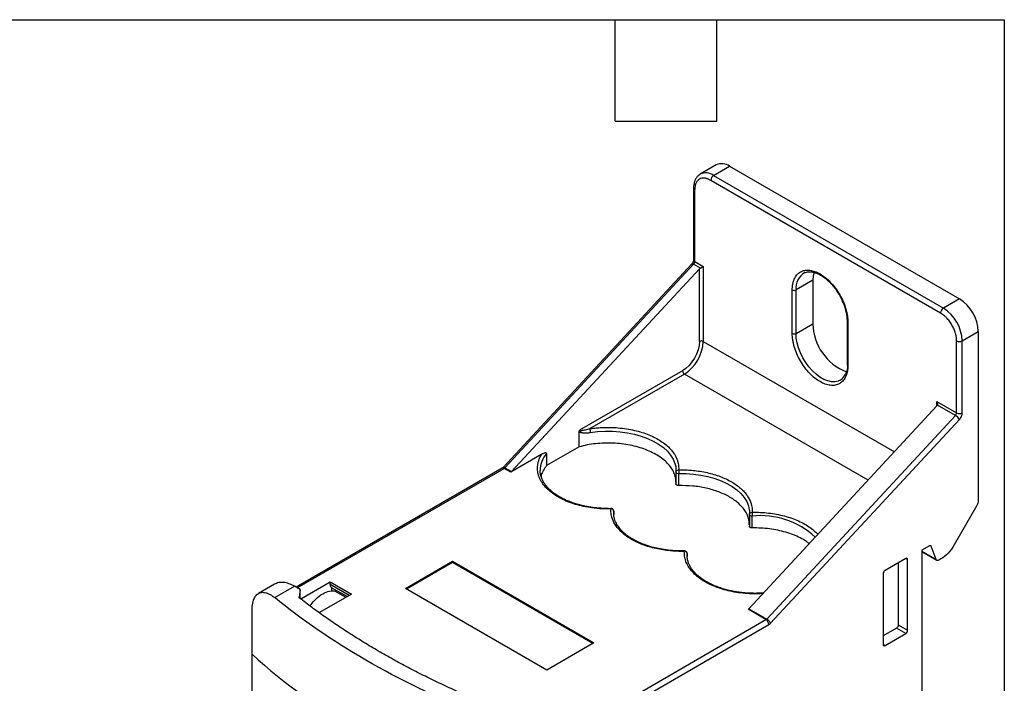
# Model space of a CAD drawing. Header units: millimetres. Extents: x 6 to 273, y 6 to 210.
# Tile 6 of 6: x 199 to 273, y 160 to 210. Entities that reach past the tile are written whole.
import ezdxf

# ---------------------------------------------------------------- set-up
doc = ezdxf.new("R2010")
doc.units = ezdxf.units.MM
doc.layers.add('TEXT', color=140, linetype='Continuous', lineweight=25)

msp = doc.modelspace()

# ---------------------------------------------------------------- linework, layer by layer
for p, q in [((251.429, 198.658), (250.227, 197.965)), ((251.227, 197.866), (252.429, 198.559)), ((252.429, 198.559), (269.683, 188.599)), ((250.203, 197.95), (250.227, 197.965)), ((268.269, 187.538), (251.015, 197.498)), ((251.227, 197.866), (268.481, 187.905)), ((249.725, 196.926), (249.725, 191.522)), ((249.813, 191.399), (249.813, 196.804)), ((249.592, 191.228), (235.421, 175.959)), ((235.556, 175.931), (249.728, 191.2)), ((236.051, 175.645), (250.167, 190.854)), ((250.234, 190.908), (249.728, 191.2)), ((249.813, 191.399), (250.449, 191.032)), ((250.167, 185.413), (250.167, 190.854)), ((250.449, 191.032), (250.449, 185.413)), ((258.687, 190.007), (257.414, 189.272)), ((257.984, 190.531), (258.121, 190.579)), ((258.687, 190.007), (258.687, 186.741)), ((257.132, 186.006), (257.132, 189.272)), ((257.414, 186.006), (257.414, 189.272)), ((269.683, 188.599), (268.481, 187.905)), ((257.414, 186.006), (258.687, 186.741)), ((261.245, 186.945), (261.245, 183.679)), ((261.304, 186.864), (261.304, 183.597)), ((269.895, 185.456), (271.097, 186.15)), ((271.097, 186.15), (271.097, 173.453)), ((250.449, 185.413), (264.796, 177.131)), ((269.471, 180.051), (269.471, 185.456)), ((269.895, 180.051), (269.895, 185.456)), ((248.894, 183.209), (241.157, 178.742)), ((249.035, 182.964), (241.916, 178.854)), ((262.823, 175.004), (249.035, 182.964)), ((267.986, 180.567), (253.87, 165.358)), ((267.986, 180.909), (269.471, 180.051)), ((267.986, 180.567), (267.986, 180.909)), ((269.385, 179.852), (268.03, 180.635)), ((269.385, 179.852), (255.214, 164.583)), ((255.51, 164.284), (269.682, 179.554)), ((241.132, 177.503), (241.132, 178.649)), ((241.132, 177.503), (238.695, 176.096)), ((238.325, 176.944), (235.995, 175.599)), ((238.695, 176.994), (238.695, 176.096)), ((235.556, 175.931), (236.051, 175.645)), ((235.35, 175.9), (219.886, 166.972)), ((219.973, 166.922), (235.5, 175.885)), ((235.995, 175.599), (235.5, 175.885)), ((248.403, 175.616), (248.403, 174.718)), ((248.611, 174.598), (248.611, 175.496)), ((270.993, 173.104), (269.289, 170.152)), ((243.727, 172.677), (243.727, 172.432)), ((253.919, 172.432), (253.919, 171.534)), ((254.127, 171.414), (254.127, 172.312)), ((267.427, 170.068), (266.854, 169.738)), ((267.56, 170.038), (267.477, 170.085)), ((267.939, 169.055), (267.56, 170.038)), ((249.239, 169.367), (249.243, 169.493)), ((249.243, 169.493), (249.243, 169.266)), ((266.854, 169.738), (266.854, 143.69)), ((266.854, 169.681), (267.939, 169.055)), ((266.854, 169.648), (267.988, 168.994)), ((228.094, 166.874), (231.629, 168.915)), ((231.629, 168.833), (228.164, 166.833)), ((231.629, 168.915), (242.236, 162.792)), ((231.629, 168.833), (231.629, 168.915)), ((242.165, 162.751), (231.629, 168.833)), ((265.652, 169.125), (264.097, 168.227)), ((265.087, 168.799), (265.087, 164.144)), ((265.794, 169.044), (265.652, 169.125)), ((265.794, 163.736), (265.794, 169.044)), ((268.289, 169.096), (268.138, 169.009)), ((263.955, 167.982), (263.955, 162.675)), ((218.261, 167.193), (217.066, 166.503)), ((218.281, 166.19), (219.761, 167.044)), ((220.185, 166.799), (219.761, 167.044)), ((220.236, 166.093), (222.448, 167.37)), ((222.448, 167.37), (224.039, 166.452)), ((222.448, 167.166), (222.448, 167.37)), ((223.862, 166.35), (222.448, 167.166)), ((220.185, 166.799), (220.113, 166.232)), ((220.185, 166.13), (220.185, 166.799)), ((224.039, 166.452), (221.637, 165.065)), ((222.554, 166.936), (222.554, 166.683)), ((223.716, 166.265), (222.554, 166.936)), ((222.766, 166.709), (223.625, 166.213)), ((238.7, 160.751), (228.094, 166.874)), ((216.579, 161.941), (216.579, 165.207)), ((255.158, 164.537), (253.814, 165.312)), ((253.87, 165.358), (255.214, 164.583)), ((238.821, 155.106), (255.158, 164.537)), ((239.033, 154.738), (255.37, 164.169)), ((265.087, 164.144), (265.794, 163.736)), ((264.945, 163.899), (263.955, 163.328)), ((264.097, 162.593), (265.652, 163.491)), ((265.652, 163.491), (264.945, 163.899)), ((242.236, 162.792), (238.7, 160.751)), ((263.955, 162.675), (264.097, 162.593)), ((216.579, 137.036), (216.579, 161.941))]:
    msp.add_line(p, q)
at = {"flags": 128}
for points in [[(249.592, 191.228), (249.603, 191.235), (249.624, 191.239), (249.653, 191.234), (249.688, 191.221), (249.728, 191.2)], [(258.77, 190.606), (258.709, 190.329), (258.687, 190.007)], [(260.734, 182.502), (260.571, 182.428), (260.331, 182.377), (260.069, 182.383), (259.792, 182.444), (259.504, 182.56), (259.214, 182.728), (258.926, 182.944), (258.649, 183.203), (258.387, 183.5), (258.147, 183.828), (257.934, 184.179), (257.752, 184.546), (257.607, 184.92), (257.501, 185.294), (257.436, 185.659), (257.414, 186.006)], [(241.969, 178.579), (242.52, 178.647), (243.08, 178.68), (243.643, 178.676), (244.202, 178.637), (244.75, 178.562), (245.28, 178.453), (245.787, 178.311), (246.263, 178.138), (246.703, 177.935), (247.102, 177.706), (247.455, 177.452), (247.757, 177.178), (248.004, 176.886), (248.195, 176.58), (248.326, 176.264), (248.383, 176.026)], [(235.421, 175.959), (235.431, 175.966), (235.453, 175.969), (235.482, 175.964), (235.517, 175.951), (235.556, 175.931)], [(248.383, 176.026), (248.396, 175.941), (248.403, 175.616)], [(238.212, 175.616), (238.208, 175.693), (238.208, 175.739)], [(248.611, 175.496), (249.173, 175.492), (249.731, 175.452), (250.278, 175.376), (250.807, 175.267), (251.312, 175.124), (251.786, 174.951), (252.225, 174.748), (252.623, 174.518), (252.974, 174.265), (253.275, 173.991), (253.521, 173.7), (253.711, 173.394), (253.842, 173.079), (253.907, 172.787)], [(243.523, 172.881), (243.522, 172.881), (243.522, 172.879)], [(243.741, 172.307), (243.735, 172.352), (243.727, 172.677)], [(253.907, 172.787), (253.911, 172.757), (253.919, 172.432)]]:
    msp.add_lwpolyline(points, dxfattribs=at)
for centre, radius, start, end in [((251.844, 197.743), 1.005, 54.34106, 114.34848), ((250.642, 197.049), 1.005, 54.34106, 114.34848), ((251.476, 197.477), 0.461, 122.60548, 177.39452), ((249.876, 196.942), 0.151, 186.32889, 245.56985), ((249.875, 191.537), 0.151, 185.6948, 245.62534), ((249.502, 191.415), 0.311, 316.47882, 357.1703), ((258.731, 189.426), 1.325, 119.68467, 186.65098), ((257.273, 189.545), 0.307, 242.60967, 297.39033), ((268.039, 186.018), 3.06, 2.4764, 57.5236), ((268.729, 187.517), 0.461, 122.60548, 177.39452), ((266.837, 185.324), 3.06, 2.4764, 57.5236), ((262.573, 186.78), 3.886, 180.57965, 249.53481), ((261.345, 186.955), 0.101, 185.90198, 245.60726), ((257.273, 186.279), 0.307, 242.60967, 297.39033), ((247.392, 185.545), 3.06, 302.4764, 357.5236), ((250.308, 185.14), 0.307, 62.60967, 117.39033), ((269.683, 185.865), 0.461, 242.60967, 297.39033), ((259.951, 183.614), 1.36, 305.1318, 6.18038), ((261.345, 183.689), 0.101, 185.6948, 245.62534), ((249.201, 183.223), 0.307, 182.60548, 237.39452), ((269.16, 180.067), 0.311, 316.47882, 357.1703), ((268.97, 179.144), 0.821, 29.95637, 59.63629), ((269.683, 180.461), 0.461, 242.60967, 297.39033), ((240.95, 178.76), 0.332, 329.77008, 351.19923), ((240.189, 175.692), 1.982, 138.92802, 178.65987), ((235.412, 175.762), 0.151, 54.38242, 114.30712), ((235.375, 176.096), 0.246, 300.7437, 317.72958), ((248.598, 175.788), 0.292, 242.08497, 272.53279), ((243.433, 172.851), 0.0951, 356.26, 18.6557), ((254.114, 172.604), 0.292, 242.08497, 272.53279), ((254.718, 166.203), 6.138, 47.57368, 95.53023), ((255.032, 164.748), 0.246, 300.7437, 317.72958), ((254.909, 164.148), 0.461, 2.60548, 57.39452), ((254.799, 163.874), 0.821, 29.95637, 59.63629)]:
    msp.add_arc(centre, radius, start, end)
for points, knots in [([(250.199, 197.941), (250.155, 197.912), (250.052, 197.845), (249.927, 197.692), (249.822, 197.498), (249.756, 197.277), (249.725, 197.083), (249.728, 196.961), (249.729, 196.925)], [0, 0, 0, 0, 0.143318, 0.331544, 0.524488, 0.720657, 0.915972, 1, 1, 1, 1]), ([(251.015, 197.498), (250.985, 197.515), (250.924, 197.548), (250.834, 197.588), (250.745, 197.62), (250.658, 197.643), (250.524, 197.666), (250.35, 197.663), (250.159, 197.592), (250.003, 197.462), (249.904, 197.298), (249.848, 197.13), (249.818, 196.975), (249.815, 196.861), (249.813, 196.804)], [0, 0, 0, 0, 0.048282, 0.096166, 0.143926, 0.191842, 0.240186, 0.370017, 0.500048, 0.629879, 0.759911, 0.840111, 0.919713, 1, 1, 1, 1]), ([(249.725, 191.521), (249.725, 191.513), (249.724, 191.496), (249.717, 191.455), (249.703, 191.408), (249.684, 191.363), (249.668, 191.335), (249.662, 191.324)], [0, 0, 0, 0, 0.194039, 0.414224, 0.612828, 0.850867, 1, 1, 1, 1]), ([(249.662, 191.324), (249.646, 191.298), (249.624, 191.263), (249.599, 191.236), (249.592, 191.228)], [0, 0, 0, 0, 0.728536, 1, 1, 1, 1]), ([(250.167, 190.854), (250.177, 190.864), (250.197, 190.884), (250.222, 190.9), (250.234, 190.908)], [0, 0, 0, 0, 0.501623, 1, 1, 1, 1]), ([(250.234, 190.908), (250.245, 190.914), (250.268, 190.927), (250.303, 190.948), (250.345, 190.972), (250.398, 191.003), (250.43, 191.021), (250.449, 191.032)], [0, 0, 0, 0, 0.124345, 0.262786, 0.416665, 0.654891, 1, 1, 1, 1]), ([(257.132, 189.272), (257.132, 189.315), (257.133, 189.401), (257.143, 189.525), (257.157, 189.645), (257.178, 189.76), (257.205, 189.87), (257.238, 189.975), (257.313, 190.167), (257.461, 190.414), (257.732, 190.64), (258.064, 190.762), (258.435, 190.769), (258.824, 190.676), (259.217, 190.491), (259.611, 190.222), (260, 189.865), (260.371, 189.43), (260.702, 188.925), (260.974, 188.386), (261.135, 187.932), (261.224, 187.582), (261.27, 187.335), (261.298, 187.094), (261.302, 186.941), (261.304, 186.864)], [0, 0, 0, 0, 0.01728, 0.034438, 0.051521, 0.068582, 0.085671, 0.102837, 0.120131, 0.185081, 0.250089, 0.315038, 0.380046, 0.440002, 0.500014, 0.55997, 0.619983, 0.684932, 0.74994, 0.81489, 0.879897, 0.910048, 0.939935, 0.969829, 1, 1, 1, 1]), ([(258.121, 190.579), (258.17, 190.599), (258.297, 190.652), (258.532, 190.646), (258.783, 190.597), (259.046, 190.502), (259.339, 190.348), (259.615, 190.148), (259.838, 189.952), (260.03, 189.763), (260.256, 189.505), (260.511, 189.159), (260.776, 188.714), (261.017, 188.177), (261.205, 187.557), (261.231, 187.157), (261.245, 186.945)], [0, 0, 0, 0, 0.048945, 0.12801, 0.192502, 0.242238, 0.318642, 0.393969, 0.431466, 0.474834, 0.530898, 0.599636, 0.680996, 0.774906, 0.881276, 1, 1, 1, 1]), ([(269.471, 185.456), (269.47, 185.491), (269.469, 185.562), (269.458, 185.672), (269.441, 185.784), (269.418, 185.899), (269.37, 186.081), (269.281, 186.333), (269.124, 186.644), (268.933, 186.935), (268.742, 187.159), (268.568, 187.325), (268.42, 187.445), (268.319, 187.507), (268.269, 187.538)], [0, 0, 0, 0, 0.048282, 0.096166, 0.143926, 0.191842, 0.240186, 0.370017, 0.500048, 0.629879, 0.759911, 0.840111, 0.919713, 1, 1, 1, 1]), ([(261.304, 183.597), (261.303, 183.554), (261.302, 183.468), (261.293, 183.344), (261.278, 183.224), (261.257, 183.11), (261.23, 183), (261.197, 182.894), (261.122, 182.702), (260.974, 182.455), (260.703, 182.23), (260.371, 182.107), (260, 182.101), (259.611, 182.194), (259.218, 182.379), (258.824, 182.648), (258.435, 183.004), (258.064, 183.439), (257.733, 183.944), (257.461, 184.483), (257.3, 184.938), (257.211, 185.287), (257.165, 185.534), (257.137, 185.775), (257.133, 185.929), (257.132, 186.006)], [0, 0, 0, 0, 0.01728, 0.034438, 0.051521, 0.068582, 0.085671, 0.102837, 0.120131, 0.185081, 0.250089, 0.315038, 0.380046, 0.440002, 0.500014, 0.55997, 0.619983, 0.684932, 0.74994, 0.81489, 0.879897, 0.910048, 0.939935, 0.969829, 1, 1, 1, 1]), ([(267.986, 180.909), (267.994, 180.892), (268.011, 180.862), (268.027, 180.818), (268.037, 180.78), (268.044, 180.736), (268.046, 180.686), (268.035, 180.651), (268.03, 180.635)], [0, 0, 0, 0, 0.186281, 0.345699, 0.478305, 0.584197, 0.808709, 1, 1, 1, 1]), ([(268.03, 180.635), (268.025, 180.623), (268.013, 180.599), (267.995, 180.578), (267.986, 180.567)], [0, 0, 0, 0, 0.498377, 1, 1, 1, 1]), ([(269.682, 179.554), (269.745, 179.622), (269.799, 179.705), (269.875, 179.882), (269.895, 179.972), (269.895, 180.051)], [0, 0, 0, 0, 0.5, 0.5, 1, 1, 1, 1]), ([(241.916, 178.854), (241.983, 178.864), (242.115, 178.884), (242.315, 178.908), (242.516, 178.928), (242.718, 178.943), (242.922, 178.954), (243.268, 178.965), (243.758, 178.958), (244.383, 178.905), (244.993, 178.81), (245.763, 178.631), (246.643, 178.315), (247.372, 177.891), (247.845, 177.497), (248.141, 177.175), (248.369, 176.834), (248.506, 176.522), (248.579, 176.247), (248.611, 176.011), (248.606, 175.854), (248.603, 175.775)], [0, 0, 0, 0, 0.020603, 0.041148, 0.061665, 0.082185, 0.102738, 0.123356, 0.186722, 0.25014, 0.313506, 0.376924, 0.500011, 0.623098, 0.686464, 0.749882, 0.813249, 0.876667, 0.917807, 0.958836, 1, 1, 1, 1]), ([(241.157, 178.742), (241.152, 178.733), (241.144, 178.717), (241.134, 178.684), (241.133, 178.663), (241.132, 178.649)], [0, 0, 0, 0, 0.277421, 0.539665, 1, 1, 1, 1]), ([(241.278, 178.709), (241.25, 178.707), (241.223, 178.707), (241.176, 178.714), (241.157, 178.723), (241.157, 178.742)], [0, 0, 0, 0, 0.5, 0.5, 1, 1, 1, 1]), ([(241.237, 178.592), (241.254, 178.588), (241.291, 178.577), (241.356, 178.566), (241.433, 178.556), (241.554, 178.549), (241.701, 178.55), (241.852, 178.562), (241.936, 178.575), (241.969, 178.579)], [0, 0, 0, 0, 0.079427, 0.174849, 0.286248, 0.413667, 0.678377, 0.873739, 1, 1, 1, 1]), ([(241.916, 178.854), (241.806, 178.819), (241.695, 178.788), (241.48, 178.738), (241.373, 178.715), (241.278, 178.709)], [0, 0, 0, 0, 0.5, 0.5, 1, 1, 1, 1]), ([(241.916, 178.854), (241.93, 178.825), (241.944, 178.778), (241.963, 178.677), (241.969, 178.622), (241.969, 178.579)], [0, 0, 0, 0, 0.5, 0.5, 1, 1, 1, 1]), ([(248.398, 174.84), (248.398, 174.925), (248.398, 175.137), (248.302, 175.47), (248.124, 175.834), (247.863, 176.182), (247.528, 176.507), (247.124, 176.805), (246.657, 177.071), (246.135, 177.3), (245.567, 177.489), (244.961, 177.634), (244.328, 177.733), (243.678, 177.785), (243.023, 177.788), (242.372, 177.742), (241.734, 177.652), (241.333, 177.553), (241.132, 177.503)], [0, 0, 0, 0, 0.043154, 0.106944, 0.170734, 0.234524, 0.298313, 0.362103, 0.425893, 0.489682, 0.553472, 0.617262, 0.681051, 0.744841, 0.808631, 0.872421, 0.93621, 1, 1, 1, 1]), ([(243.528, 172.845), (243.456, 172.844), (243.314, 172.841), (243.101, 172.844), (242.889, 172.851), (242.677, 172.863), (242.466, 172.88), (242.11, 172.918), (241.615, 172.994), (241.004, 173.138), (240.428, 173.324), (239.73, 173.621), (238.991, 174.076), (238.462, 174.62), (238.182, 175.093), (238.048, 175.466), (237.995, 175.846), (238.02, 176.182), (238.094, 176.47), (238.189, 176.711), (238.279, 176.866), (238.325, 176.944)], [0, 0, 0, 0, 0.020583, 0.041102, 0.061591, 0.082083, 0.10261, 0.123207, 0.186655, 0.250152, 0.3136, 0.377097, 0.500012, 0.622927, 0.686375, 0.749872, 0.81332, 0.876818, 0.917912, 0.958884, 1, 1, 1, 1]), ([(238.695, 176.994), (238.694, 177), (238.693, 177.011), (238.686, 177.024), (238.673, 177.034), (238.656, 177.042), (238.634, 177.045), (238.602, 177.046), (238.556, 177.039), (238.491, 177.021), (238.411, 176.992), (238.354, 176.96), (238.325, 176.944)], [0, 0, 0, 0, 0.035298, 0.074594, 0.120139, 0.173423, 0.23541, 0.306752, 0.428898, 0.586137, 0.790038, 1, 1, 1, 1]), ([(235.421, 175.959), (235.42, 175.958), (235.409, 175.945), (235.387, 175.925), (235.362, 175.907), (235.353, 175.902), (235.351, 175.901)], [0, 0, 0, 0, 0.017193, 0.432396, 0.836076, 1, 1, 1, 1]), ([(238.695, 176.096), (238.61, 175.98), (238.441, 175.748), (238.31, 175.474), (238.28, 175.318), (238.275, 175.287)], [0, 0, 0, 0, 0.445232, 0.890464, 1, 1, 1, 1]), ([(243.308, 172.879), (243.127, 172.882), (242.874, 172.886), (242.503, 172.914), (242.191, 172.946), (241.826, 173.001), (241.453, 173.074), (241.076, 173.167), (240.704, 173.28), (240.344, 173.413), (240.001, 173.564), (239.68, 173.732), (239.384, 173.915), (239.116, 174.113), (238.879, 174.323), (238.674, 174.545), (238.504, 174.777), (238.368, 175.019), (238.272, 175.272), (238.221, 175.475), (238.218, 175.594), (238.217, 175.626)], [0, 0, 0, 0, 0.068688, 0.096362, 0.142176, 0.18948, 0.239938, 0.292253, 0.345898, 0.400458, 0.45565, 0.511285, 0.567254, 0.62352, 0.680122, 0.737187, 0.79497, 0.853879, 0.914513, 0.977663, 1, 1, 1, 1]), ([(248.403, 175.616), (248.403, 175.66), (248.424, 175.701), (248.499, 175.76), (248.55, 175.776), (248.603, 175.775)], [0, 0, 0, 0, 0.5, 0.5, 1, 1, 1, 1]), ([(248.603, 175.775), (248.675, 175.776), (248.82, 175.779), (249.037, 175.776), (249.253, 175.768), (249.468, 175.756), (249.794, 175.729), (250.226, 175.674), (250.753, 175.573), (251.258, 175.442), (251.889, 175.229), (252.597, 174.896), (253.173, 174.488), (253.542, 174.124), (253.77, 173.832), (253.944, 173.528), (254.049, 173.251), (254.103, 173.008), (254.126, 172.799), (254.121, 172.66), (254.119, 172.591)], [0, 0, 0, 0, 0.0247774, 0.0494974, 0.0742013, 0.0989308, 0.1237272, 0.1868874, 0.2501075, 0.3132677, 0.3764878, 0.5000075, 0.6235271, 0.6866873, 0.7499074, 0.8130676, 0.8762877, 0.917544, 0.9587172, 1, 1, 1, 1]), ([(248.603, 175.775), (248.605, 175.744), (248.607, 175.698), (248.611, 175.593), (248.611, 175.539), (248.611, 175.496)], [0, 0, 0, 0, 0.5, 0.5, 1, 1, 1, 1]), ([(248.611, 174.598), (248.597, 174.598), (248.57, 174.598), (248.53, 174.605), (248.493, 174.616), (248.461, 174.631), (248.434, 174.65), (248.416, 174.671), (248.404, 174.694), (248.403, 174.71), (248.403, 174.718)], [0, 0, 0, 0, 0.1273623, 0.2494629, 0.3719416, 0.5003883, 0.6238419, 0.7501767, 0.8743613, 1, 1, 1, 1]), ([(253.906, 171.656), (253.899, 171.818), (253.885, 172.184), (253.604, 172.734), (253.124, 173.278), (252.455, 173.753), (251.632, 174.139), (250.69, 174.417), (249.667, 174.587), (248.963, 174.594), (248.611, 174.598)], [0, 0, 0, 0, 0.102506, 0.230719, 0.358933, 0.487146, 0.61536, 0.743573, 0.871787, 1, 1, 1, 1]), ([(243.724, 172.684), (243.725, 172.696), (243.726, 172.734), (243.698, 172.794), (243.646, 172.848), (243.583, 172.878), (243.54, 172.88), (243.522, 172.881)], [0, 0, 0, 0, 0.118804, 0.357631, 0.598533, 0.822462, 1, 1, 1, 1]), ([(249.043, 169.661), (248.971, 169.66), (248.826, 169.657), (248.61, 169.66), (248.393, 169.667), (248.178, 169.68), (247.852, 169.707), (247.42, 169.762), (246.894, 169.862), (246.388, 169.994), (245.757, 170.207), (245.049, 170.539), (244.473, 170.948), (244.105, 171.312), (243.877, 171.604), (243.702, 171.908), (243.597, 172.184), (243.543, 172.428), (243.52, 172.636), (243.525, 172.775), (243.528, 172.845)], [0, 0, 0, 0, 0.024777, 0.049497, 0.074201, 0.098931, 0.123727, 0.186887, 0.250108, 0.313268, 0.376488, 0.500007, 0.623527, 0.686687, 0.749907, 0.813068, 0.876288, 0.917544, 0.958717, 1, 1, 1, 1]), ([(243.887, 171.848), (243.881, 171.858), (243.792, 172.012), (243.764, 172.172), (243.739, 172.322)], [0, 0, 0, 0, 0.064416, 1, 1, 1, 1]), ([(253.919, 172.432), (253.919, 172.476), (253.94, 172.517), (254.015, 172.576), (254.066, 172.592), (254.119, 172.591)], [0, 0, 0, 0, 0.5, 0.5, 1, 1, 1, 1]), ([(254.119, 172.591), (254.323, 172.592), (254.732, 172.594), (255.347, 172.544), (255.954, 172.456), (256.543, 172.324), (257.102, 172.153), (257.616, 171.947), (258.081, 171.71), (258.489, 171.446), (258.816, 171.186), (258.977, 171.007), (259.044, 170.933)], [0, 0, 0, 0, 0.10179, 0.203623, 0.308272, 0.413008, 0.517658, 0.622393, 0.724161, 0.826016, 0.927784, 1, 1, 1, 1]), ([(249.038, 169.697), (248.798, 169.697), (248.337, 169.697), (247.683, 169.761), (247.105, 169.857), (246.558, 169.989), (246.063, 170.148), (245.63, 170.326), (245.311, 170.485), (245.066, 170.627), (244.87, 170.755), (244.688, 170.888), (244.496, 171.046), (244.282, 171.254), (244.054, 171.526), (243.945, 171.736), (243.887, 171.848)], [0, 0, 0, 0, 0.10291, 0.197393, 0.283451, 0.361086, 0.451479, 0.526931, 0.5899, 0.634589, 0.677593, 0.718916, 0.76282, 0.825033, 0.906907, 1, 1, 1, 1]), ([(254.127, 171.414), (254.113, 171.414), (254.085, 171.414), (254.045, 171.421), (254.009, 171.432), (253.977, 171.447), (253.95, 171.466), (253.931, 171.487), (253.919, 171.51), (253.919, 171.526), (253.919, 171.534)], [0, 0, 0, 0, 0.127362, 0.249463, 0.371942, 0.500388, 0.623842, 0.750177, 0.874361, 1, 1, 1, 1]), ([(258.402, 170.241), (258.334, 170.295), (258.137, 170.451), (257.741, 170.675), (257.227, 170.909), (256.662, 171.102), (256.06, 171.252), (255.43, 171.356), (254.782, 171.416), (254.345, 171.415), (254.127, 171.414)], [0, 0, 0, 0, 0.070405, 0.203205, 0.336004, 0.468803, 0.601602, 0.734402, 0.867201, 1, 1, 1, 1]), ([(267.56, 170.038), (267.556, 170.046), (267.549, 170.062), (267.531, 170.078), (267.505, 170.088), (267.47, 170.089), (267.442, 170.075), (267.427, 170.068)], [0, 0, 0, 0, 0.1673286, 0.331784, 0.5004647, 0.7494729, 1, 1, 1, 1]), ([(269.289, 170.152), (269.158, 169.925), (269.001, 169.713), (268.659, 169.352), (268.474, 169.203), (268.289, 169.096)], [0, 0, 0, 0, 0.5, 0.5, 1, 1, 1, 1]), ([(249.216, 169.598), (249.201, 169.618), (249.179, 169.649), (249.13, 169.679), (249.087, 169.697), (249.053, 169.695), (249.038, 169.695)], [0, 0, 0, 0, 0.358627, 0.524461, 0.802671, 1, 1, 1, 1]), ([(249.043, 169.661), (249.042, 169.675), (249.04, 169.696), (249.039, 169.694), (249.038, 169.694)], [0, 0, 0, 0, 0.628289, 1, 1, 1, 1]), ([(254.924, 166.494), (254.916, 166.493), (254.692, 166.471), (254.242, 166.47), (253.585, 166.497), (252.938, 166.575), (252.319, 166.697), (251.737, 166.86), (251.198, 167.06), (250.705, 167.296), (250.261, 167.567), (249.873, 167.871), (249.551, 168.204), (249.301, 168.557), (249.133, 168.921), (249.039, 169.292), (249.042, 169.538), (249.043, 169.661)], [0, 0, 0, 0, 0.002604, 0.0747454, 0.1469431, 0.2190845, 0.2912822, 0.3612602, 0.4312953, 0.5012733, 0.5713085, 0.6434498, 0.7156476, 0.7877889, 0.8599867, 0.9299794, 1, 1, 1, 1]), ([(249.242, 169.508), (249.241, 169.522), (249.238, 169.553), (249.224, 169.582), (249.216, 169.598)], [0, 0, 0, 0, 0.432935, 1, 1, 1, 1]), ([(254.339, 166.511), (254.158, 166.514), (253.905, 166.518), (253.534, 166.546), (253.222, 166.579), (252.857, 166.633), (252.484, 166.706), (252.107, 166.799), (251.735, 166.912), (251.375, 167.045), (251.032, 167.196), (250.711, 167.364), (250.415, 167.547), (250.147, 167.745), (249.91, 167.955), (249.705, 168.177), (249.534, 168.409), (249.399, 168.651), (249.302, 168.904), (249.246, 169.144), (249.244, 169.3), (249.243, 169.367)], [0, 0, 0, 0, 0.066933, 0.0939, 0.138544, 0.184639, 0.233808, 0.284787, 0.337062, 0.390228, 0.44401, 0.498223, 0.552762, 0.607592, 0.662747, 0.718355, 0.774661, 0.832065, 0.891151, 0.952686, 1, 1, 1, 1]), ([(265.794, 169.044), (265.794, 169.087), (265.778, 169.12), (265.726, 169.15), (265.689, 169.147), (265.652, 169.125)], [0, 0, 0, 0, 0.5, 0.5, 1, 1, 1, 1]), ([(268.138, 169.009), (268.095, 168.984), (268.052, 168.975), (267.981, 168.991), (267.953, 169.017), (267.939, 169.055)], [0, 0, 0, 0, 0.5, 0.5, 1, 1, 1, 1]), ([(264.097, 168.227), (264.06, 168.206), (264.023, 168.167), (263.97, 168.076), (263.955, 168.025), (263.955, 167.982)], [0, 0, 0, 0, 0.5, 0.5, 1, 1, 1, 1]), ([(219.761, 167.044), (219.622, 167.115), (219.344, 167.258), (218.945, 167.342), (218.572, 167.334), (218.365, 167.24), (218.261, 167.193)], [0, 0, 0, 0, 0.250026, 0.500052, 0.750077, 1, 1, 1, 1]), ([(216.579, 165.207), (216.579, 165.251), (216.58, 165.339), (216.588, 165.466), (216.6, 165.588), (216.618, 165.705), (216.64, 165.817), (216.668, 165.923), (216.726, 166.101), (216.841, 166.323), (217.042, 166.509), (217.298, 166.601), (217.526, 166.586), (217.747, 166.519), (217.918, 166.442), (218.113, 166.321), (218.229, 166.231), (218.281, 166.19)], [0, 0, 0, 0, 0.034294, 0.068809, 0.10355, 0.138521, 0.173727, 0.209174, 0.244865, 0.364153, 0.493207, 0.606761, 0.74579, 0.783079, 0.872938, 0.9427, 1, 1, 1, 1]), ([(220.933, 165.581), (221.033, 165.713), (221.28, 166.04), (221.751, 166.416), (222.285, 166.691), (222.606, 166.703), (222.766, 166.709)], [0, 0, 0, 0, 0.182546, 0.455031, 0.727515, 1, 1, 1, 1]), ([(254.961, 166.534), (254.934, 166.531), (254.728, 166.515), (254.52, 166.513), (254.339, 166.511)], [0, 0, 0, 0, 0.13138, 1, 1, 1, 1]), ([(233.272, 157.536), (230.371, 158.718), (227.646, 160.043), (222.624, 162.942), (220.329, 164.515), (218.281, 166.19)], [0, 0, 0, 0, 0.5, 0.5, 1, 1, 1, 1]), ([(220.152, 166.155), (220.143, 166.163), (220.126, 166.178), (220.112, 166.205), (220.113, 166.223), (220.113, 166.232)], [0, 0, 0, 0, 0.336615, 0.663385, 1, 1, 1, 1]), ([(233.211, 158.616), (233.005, 158.705), (232.591, 158.882), (231.979, 159.155), (231.372, 159.431), (230.772, 159.711), (230.178, 159.996), (229.59, 160.284), (229.009, 160.577), (228.433, 160.874), (227.864, 161.175), (227.301, 161.481), (226.745, 161.791), (226.011, 162.209), (225.112, 162.741), (224.061, 163.395), (223.038, 164.063), (222.046, 164.745), (221.08, 165.441), (220.461, 165.917), (220.152, 166.155)], [0, 0, 0, 0, 0.041723, 0.083415, 0.125082, 0.16673, 0.208365, 0.249995, 0.291625, 0.333262, 0.374912, 0.416581, 0.458277, 0.500005, 0.583418, 0.666731, 0.749995, 0.83326, 0.916578, 1, 1, 1, 1]), ([(265.087, 164.144), (265.086, 164.133), (265.085, 164.111), (265.077, 164.076), (265.064, 164.04), (265.04, 163.994), (265.001, 163.938), (264.964, 163.912), (264.945, 163.899)], [0, 0, 0, 0, 0.1272, 0.249746, 0.3727, 0.501075, 0.749743, 1, 1, 1, 1]), ([(265.652, 163.491), (265.689, 163.513), (265.726, 163.552), (265.778, 163.642), (265.794, 163.693), (265.794, 163.736)], [0, 0, 0, 0, 0.5, 0.5, 1, 1, 1, 1]), ([(263.955, 162.675), (263.955, 162.632), (263.97, 162.598), (264.023, 162.568), (264.06, 162.572), (264.097, 162.593)], [0, 0, 0, 0, 0.5, 0.5, 1, 1, 1, 1]), ([(216.579, 161.941), (219.029, 159.713), (221.904, 157.642), (228.366, 153.911), (231.954, 152.252), (235.812, 150.838)], [0, 0, 0, 0, 0.5, 0.5, 1, 1, 1, 1])]:
    msp.add_open_spline(points, degree=3, knots=knots)
for points in [[(250.167, 185.413), (250.167, 184.602), (249.596, 183.614), (248.894, 183.209)], [(241.132, 178.649), (241.16, 178.621), (241.198, 178.605), (241.237, 178.592)], [(235.995, 175.599), (236.005, 175.605), (236.024, 175.618), (236.042, 175.636), (236.051, 175.645)], [(248.462, 175.53), (248.423, 175.552), (248.401, 175.584), (248.403, 175.616)], [(271.097, 173.453), (271.097, 173.346), (271.059, 173.218), (270.993, 173.104)], [(243.727, 172.677), (243.727, 172.767), (243.638, 172.842), (243.528, 172.845)], [(253.977, 172.346), (253.938, 172.368), (253.916, 172.401), (253.919, 172.432)], [(254.119, 172.591), (254.123, 172.527), (254.127, 172.402), (254.127, 172.312)], [(249.243, 169.493), (249.243, 169.583), (249.153, 169.658), (249.043, 169.661)], [(222.448, 167.166), (222.448, 167.058), (222.487, 166.973), (222.554, 166.936)], [(253.87, 165.358), (253.853, 165.339), (253.833, 165.324), (253.814, 165.312)], [(255.37, 164.169), (255.418, 164.197), (255.466, 164.236), (255.51, 164.284)]]:
    msp.add_open_spline(points, degree=3)
at = {"layer": 'TEXT'}
for p, q in [((6.35, 209.55), (273.05, 209.55)), ((243.84, 201.93), (243.84, 209.55)), ((251.46, 201.93), (251.46, 209.55)), ((273.05, 209.55), (273.05, 6.35)), ((243.84, 201.93), (251.46, 201.93))]:
    msp.add_line(p, q, dxfattribs=at)

doc.saveas('drawing.dxf')
